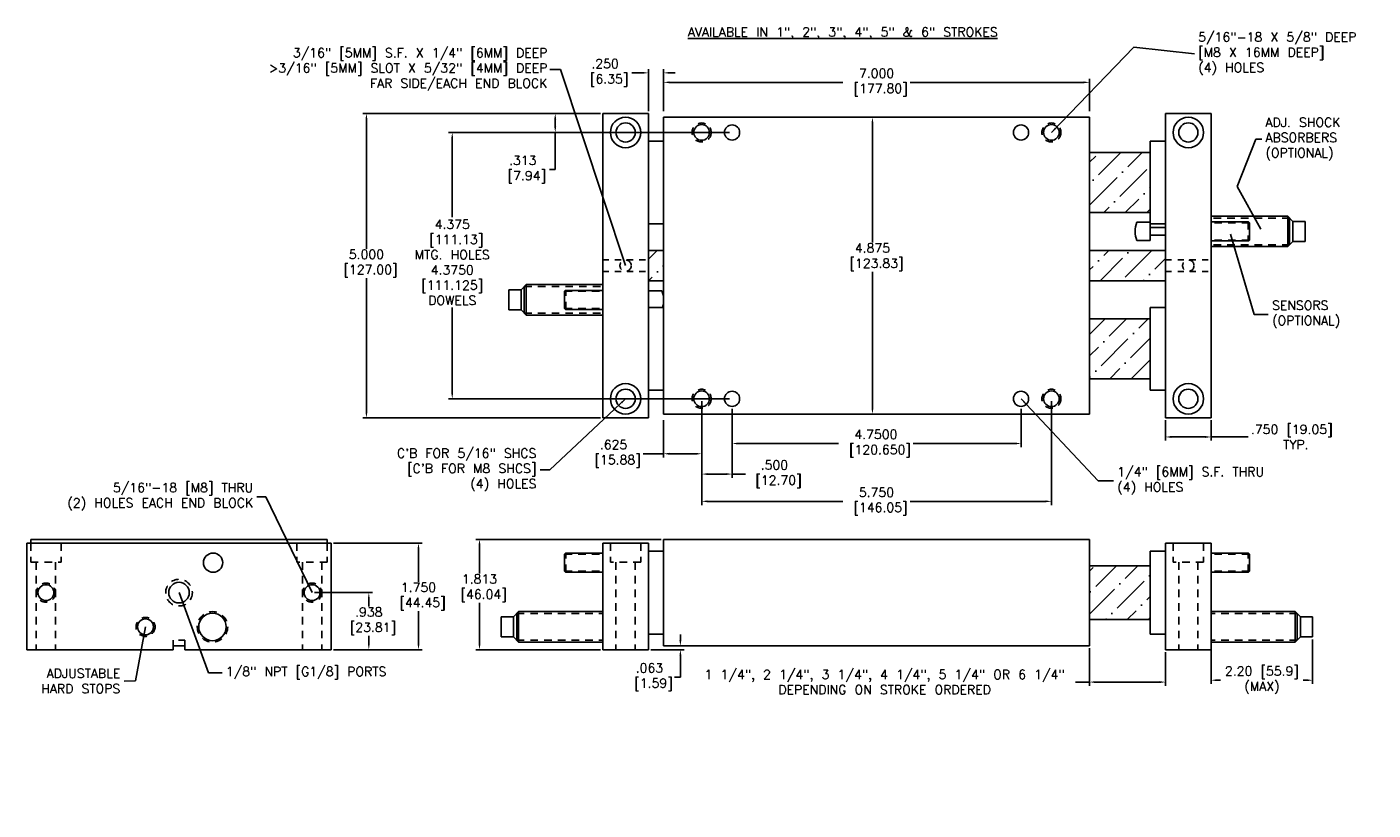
# Model space of a CAD drawing. Extents: x -32.9 to -10.8, y 16 to 28.9.
import ezdxf

# ---------------------------------------------------------------- set-up
doc = ezdxf.new("R2010")
doc.units = 0
doc.header["$MEASUREMENT"] = 0
doc.linetypes.add('DASHED', pattern=[0.75, 0.5, -0.25])
doc.linetypes.add('HIDDEN2', pattern=[0.1875, 0.125, -0.0625])
doc.layers.get('0').update_dxf_attribs({"linetype": 'CONTINUOUS'})
doc.layers.get('DEFPOINTS').update_dxf_attribs({"linetype": 'CONTINUOUS'})
doc.styles.get("Standard").update_dxf_attribs({"font": 'txt.shx', "height": 0.125})
doc.styles.add('STYLE1', font='txt.shx', dxfattribs={"height": 0.15})
doc.dimstyles.new('British [M]', dxfattribs={"dimtxt": 0.125, "dimasz": 0.094, "dimexe": 0.06, "dimexo": 0.04, "dimgap": 0.04, "dimtad": 0, "dimtih": 1, "dimtoh": 1, "dimdec": 3, "dimzin": 4, "dimdsep": 46, "dimtxsty": 'STYLE1', "dimcen": 0.09, "dimadec": 0, "dimazin": 0, "dimtfac": 1, "dimtdec": 3, "dimtofl": 0, "dimtmove": 0, "dimatfit": 3, "dimfxl": 1, "dimtolj": 1, "dimtzin": 4, "dimarcsym": 0})
doc.dimstyles.get("Standard").update_dxf_attribs({"dimtxt": 0.125, "dimasz": 0.094, "dimexe": 0.094, "dimexo": 0.0625, "dimgap": 0.0625, "dimtad": 0, "dimtih": 1, "dimtoh": 1, "dimdec": 3, "dimzin": 4, "dimdsep": 46, "dimtxsty": 'STYLE1', "dimcen": 0.09, "dimadec": 0, "dimazin": 0, "dimtfac": 1, "dimtdec": 4, "dimtofl": 0, "dimtmove": 0, "dimatfit": 3, "dimfxl": 1, "dimtolj": 1, "dimtzin": 4, "dimarcsym": 0})

# ---------------------------------------------------------------- blocks, each defined once
blk = doc.blocks.new('*D0')
at = {"color": 0, "linetype": 'ByBlock'}
for p, q in [((-23.477, 27.438), (-24.279, 27.438)), ((-24.219, 27.343), (-24.219, 27.219)), ((-23.102, 27.125), (-24.279, 27.125)), ((-24.219, 27.125), (-24.219, 26.517)), ((-24.219, 26.517), (-24.313, 26.517))]:
    blk.add_line(p, q, dxfattribs=at)
for points in [[(-24.235, 27.343), (-24.203, 27.343), (-24.219, 27.438)], [(-24.235, 27.219), (-24.203, 27.219), (-24.219, 27.125)]]:
    blk.add_solid(points, dxfattribs=at)
at = {"layer": 'DEFPOINTS', "color": 0, "linetype": 'ByBlock'}
for p in [(-24.219, 27.438), (-23.438, 27.438), (-23.062, 27.125)]:
    blk.add_point(p, dxfattribs=at)
at = {"color": 0, "linetype": 'ByBlock', "insert": (-24.753, 26.517), "char_height": 0.15, "attachment_point": 5, "style": 'STYLE1'}
blk.add_mtext('\\A1;.313\\P [7.94]', dxfattribs=at)
blk = doc.blocks.new('*D1')
at = {"color": 0, "linetype": 'ByBlock'}
for p, q in [((-22.782, 28.104), (-22.96, 28.104)), ((-22.688, 27.477), (-22.688, 28.164)), ((-22.438, 27.477), (-22.438, 28.164)), ((-22.343, 28.104), (-22.25, 28.104))]:
    blk.add_line(p, q, dxfattribs=at)
for points in [[(-22.782, 28.12), (-22.782, 28.089), (-22.688, 28.104)], [(-22.343, 28.12), (-22.343, 28.089), (-22.438, 28.104)]]:
    blk.add_solid(points, dxfattribs=at)
at = {"layer": 'DEFPOINTS', "color": 0, "linetype": 'ByBlock'}
for p in [(-22.688, 28.104), (-22.688, 27.438), (-22.438, 27.438)]:
    blk.add_point(p, dxfattribs=at)
at = {"color": 0, "linetype": 'ByBlock', "insert": (-23.4, 28.104), "char_height": 0.15, "attachment_point": 5, "style": 'STYLE1'}
blk.add_mtext('\\A1;.250\\P [6.35]', dxfattribs=at)
blk = doc.blocks.new('*D2')
at = {"color": 0, "linetype": 'ByBlock'}
for p, q in [((-22.438, 27.477), (-22.438, 28.008)), ((-22.343, 27.948), (-19.489, 27.948)), ((-15.531, 27.948), (-18.384, 27.948)), ((-15.438, 27.477), (-15.438, 28.008))]:
    blk.add_line(p, q, dxfattribs=at)
for points in [[(-22.343, 27.964), (-22.343, 27.933), (-22.438, 27.948)], [(-15.531, 27.964), (-15.531, 27.933), (-15.438, 27.948)]]:
    blk.add_solid(points, dxfattribs=at)
at = {"layer": 'DEFPOINTS', "color": 0, "linetype": 'ByBlock'}
for p in [(-15.438, 27.948), (-22.438, 27.438), (-15.438, 27.438)]:
    blk.add_point(p, dxfattribs=at)
at = {"color": 0, "linetype": 'ByBlock', "insert": (-18.937, 27.948), "char_height": 0.15, "attachment_point": 5, "style": 'STYLE1'}
blk.add_mtext('\\A1;7.000\\P [177.80]', dxfattribs=at)
blk = doc.blocks.new('*D3')
at = {"color": 0, "linetype": 'ByBlock'}
for p, q in [((-14.188, 22.398), (-14.188, 22.063)), ((-13.438, 22.398), (-13.438, 22.063)), ((-14.094, 22.123), (-13.531, 22.123)), ((-13.438, 22.123), (-12.827, 22.123))]:
    blk.add_line(p, q, dxfattribs=at)
for points in [[(-14.094, 22.139), (-14.094, 22.107), (-14.188, 22.123)], [(-13.531, 22.139), (-13.531, 22.107), (-13.438, 22.123)]]:
    blk.add_solid(points, dxfattribs=at)
at = {"layer": 'DEFPOINTS', "color": 0, "linetype": 'ByBlock'}
for p in [(-14.188, 22.438), (-13.438, 22.438), (-13.438, 22.123)]:
    blk.add_point(p, dxfattribs=at)
at = {"color": 0, "linetype": 'ByBlock', "insert": (-12.112, 22.123), "char_height": 0.15, "attachment_point": 5, "style": 'STYLE1'}
blk.add_mtext('\\A1;.750 [19.05]\\P TYP.', dxfattribs=at)
blk = doc.blocks.new('*D4')
at = {"color": 0, "linetype": 'ByBlock'}
for p, q in [((-21.312, 22.585), (-21.312, 21.955)), ((-16.562, 22.585), (-16.562, 21.955)), ((-21.218, 22.015), (-19.563, 22.015)), ((-16.657, 22.015), (-18.333, 22.015))]:
    blk.add_line(p, q, dxfattribs=at)
for points in [[(-21.218, 22.031), (-21.218, 22), (-21.312, 22.015)], [(-16.657, 22.031), (-16.657, 22), (-16.562, 22.015)]]:
    blk.add_solid(points, dxfattribs=at)
at = {"layer": 'DEFPOINTS', "color": 0, "linetype": 'ByBlock'}
for p in [(-21.312, 22.625), (-16.562, 22.625), (-16.562, 22.015)]:
    blk.add_point(p, dxfattribs=at)
at = {"color": 0, "linetype": 'ByBlock', "insert": (-18.948, 22.015), "char_height": 0.15, "attachment_point": 5, "style": 'STYLE1'}
blk.add_mtext('\\A1;4.7500\\P [120.650]', dxfattribs=at)
blk = doc.blocks.new('*D5')
at = {"color": 0, "linetype": 'ByBlock'}
for p, q in [((-21.812, 22.71), (-21.812, 21.005)), ((-16.062, 22.71), (-16.062, 21.005)), ((-21.718, 21.065), (-19.492, 21.065)), ((-16.157, 21.065), (-18.387, 21.065))]:
    blk.add_line(p, q, dxfattribs=at)
for points in [[(-21.718, 21.081), (-21.718, 21.05), (-21.812, 21.065)], [(-16.157, 21.081), (-16.157, 21.05), (-16.062, 21.065)]]:
    blk.add_solid(points, dxfattribs=at)
at = {"layer": 'DEFPOINTS', "color": 0, "linetype": 'ByBlock'}
for p in [(-21.812, 22.75), (-16.062, 22.75), (-16.062, 21.065)]:
    blk.add_point(p, dxfattribs=at)
at = {"color": 0, "linetype": 'ByBlock', "insert": (-18.939, 21.065), "char_height": 0.15, "attachment_point": 5, "style": 'STYLE1'}
blk.add_mtext('\\A1;5.750\\P [146.05]', dxfattribs=at)
blk = doc.blocks.new('*D6')
at = {"color": 0, "linetype": 'ByBlock'}
for p, q in [((-21.812, 22.71), (-21.812, 21.453)), ((-21.312, 22.585), (-21.312, 21.453)), ((-21.718, 21.513), (-21.407, 21.513)), ((-21.312, 21.513), (-21.094, 21.513))]:
    blk.add_line(p, q, dxfattribs=at)
for points in [[(-21.718, 21.529), (-21.718, 21.498), (-21.812, 21.513)], [(-21.407, 21.529), (-21.407, 21.498), (-21.312, 21.513)]]:
    blk.add_solid(points, dxfattribs=at)
at = {"layer": 'DEFPOINTS', "color": 0, "linetype": 'ByBlock'}
for p in [(-21.812, 22.75), (-21.312, 22.625), (-21.812, 21.513)]:
    blk.add_point(p, dxfattribs=at)
at = {"color": 0, "linetype": 'ByBlock', "insert": (-20.616, 21.513), "char_height": 0.15, "attachment_point": 5, "style": 'STYLE1'}
blk.add_mtext('\\A1;.500\\P [12.70]', dxfattribs=at)
blk = doc.blocks.new('*D7')
at = {"color": 0, "linetype": 'ByBlock'}
for p, q in [((-21.812, 22.71), (-21.812, 21.787)), ((-22.438, 22.398), (-22.438, 21.787)), ((-22.438, 21.847), (-22.771, 21.847)), ((-21.907, 21.847), (-22.343, 21.847))]:
    blk.add_line(p, q, dxfattribs=at)
for points in [[(-22.343, 21.863), (-22.343, 21.831), (-22.438, 21.847)], [(-21.907, 21.863), (-21.907, 21.831), (-21.812, 21.847)]]:
    blk.add_solid(points, dxfattribs=at)
at = {"layer": 'DEFPOINTS', "color": 0, "linetype": 'ByBlock'}
for p in [(-21.812, 22.75), (-22.438, 22.438), (-22.438, 21.847)]:
    blk.add_point(p, dxfattribs=at)
at = {"color": 0, "linetype": 'ByBlock', "insert": (-23.261, 21.847), "char_height": 0.15, "attachment_point": 5, "style": 'STYLE1'}
blk.add_mtext('\\A1;.625\\P [15.88]', dxfattribs=at)
blk = doc.blocks.new('*D8')
at = {"color": 0, "linetype": 'ByBlock'}
for p, q in [((-21.352, 27.125), (-25.972, 27.125)), ((-25.912, 27.031), (-25.912, 25.732)), ((-25.912, 22.844), (-25.912, 24.252)), ((-21.352, 22.75), (-25.972, 22.75))]:
    blk.add_line(p, q, dxfattribs=at)
for points in [[(-25.928, 27.031), (-25.897, 27.031), (-25.912, 27.125)], [(-25.928, 22.844), (-25.897, 22.844), (-25.912, 22.75)]]:
    blk.add_solid(points, dxfattribs=at)
at = {"layer": 'DEFPOINTS', "color": 0, "linetype": 'ByBlock'}
for p in [(-21.312, 27.125), (-25.912, 22.75), (-21.312, 22.75)]:
    blk.add_point(p, dxfattribs=at)
at = {"color": 0, "linetype": 'ByBlock', "insert": (-25.912, 24.992), "char_height": 0.15, "attachment_point": 5, "style": 'STYLE1'}
blk.add_mtext('\\A1;4.375\\P [111.13]\\PMTG. HOLES\\P4.3750\\P[111.125]\\PDOWELS', dxfattribs=at)
blk = doc.blocks.new('*D9')
at = {"color": 0, "linetype": 'ByBlock'}
for p, q in [((-23.477, 27.438), (-27.383, 27.438)), ((-27.323, 27.343), (-27.323, 25.213)), ((-27.323, 22.532), (-27.323, 24.733)), ((-23.477, 22.438), (-27.383, 22.438))]:
    blk.add_line(p, q, dxfattribs=at)
for points in [[(-27.338, 27.343), (-27.307, 27.343), (-27.323, 27.438)], [(-27.338, 22.532), (-27.307, 22.532), (-27.323, 22.438)]]:
    blk.add_solid(points, dxfattribs=at)
at = {"layer": 'DEFPOINTS', "color": 0, "linetype": 'ByBlock'}
for p in [(-23.438, 27.438), (-27.323, 22.438), (-23.438, 22.438)]:
    blk.add_point(p, dxfattribs=at)
at = {"color": 0, "linetype": 'ByBlock', "insert": (-27.323, 24.973), "char_height": 0.15, "attachment_point": 5, "style": 'STYLE1'}
blk.add_mtext('\\A1;5.000\\P [127.00]', dxfattribs=at)
blk = doc.blocks.new('*D10')
at = {"color": 0, "linetype": 'ByBlock'}
for p, q in [((-29.098, 20.007), (-27.642, 20.007)), ((-27.702, 19.913), (-27.702, 19.372)), ((-27.702, 18.351), (-27.702, 18.892)), ((-29.098, 18.257), (-27.642, 18.257))]:
    blk.add_line(p, q, dxfattribs=at)
for points in [[(-27.717, 19.913), (-27.686, 19.913), (-27.702, 20.007)], [(-27.717, 18.351), (-27.686, 18.351), (-27.702, 18.257)]]:
    blk.add_solid(points, dxfattribs=at)
at = {"layer": 'DEFPOINTS', "color": 0, "linetype": 'ByBlock'}
for p in [(-29.138, 20.007), (-27.702, 20.007), (-29.138, 18.257)]:
    blk.add_point(p, dxfattribs=at)
at = {"color": 0, "linetype": 'ByBlock', "insert": (-27.702, 19.132), "char_height": 0.15, "attachment_point": 5, "style": 'STYLE1'}
blk.add_mtext('\\A1;1.750\\P [44.45]', dxfattribs=at)
blk = doc.blocks.new('*D11')
at = {"color": 0, "linetype": 'ByBlock'}
for p, q in [((-22.477, 20.069), (-25.524, 20.069)), ((-25.464, 19.975), (-25.464, 19.508)), ((-25.464, 18.351), (-25.464, 19.028)), ((-23.477, 18.257), (-25.524, 18.257))]:
    blk.add_line(p, q, dxfattribs=at)
for points in [[(-25.48, 19.975), (-25.448, 19.975), (-25.464, 20.069)], [(-25.48, 18.351), (-25.448, 18.351), (-25.464, 18.257)]]:
    blk.add_solid(points, dxfattribs=at)
at = {"layer": 'DEFPOINTS', "color": 0, "linetype": 'ByBlock'}
for p in [(-25.464, 20.069), (-22.438, 20.069), (-23.438, 18.257)]:
    blk.add_point(p, dxfattribs=at)
at = {"color": 0, "linetype": 'ByBlock', "insert": (-25.464, 19.268), "char_height": 0.15, "attachment_point": 5, "style": 'STYLE1'}
blk.add_mtext('\\A1;1.813\\P [46.04]', dxfattribs=at)
blk = doc.blocks.new('*D12')
at = {"color": 0, "linetype": 'ByBlock'}
for p, q in [((-22.162, 16.782), (-22.162, 16.875)), ((-22.648, 16.625), (-22.102, 16.625)), ((-22.398, 16.688), (-22.102, 16.688)), ((-22.162, 16.531), (-22.162, 16.176)), ((-22.162, 16.176), (-22.256, 16.176))]:
    blk.add_line(p, q, dxfattribs=at)
for points in [[(-22.178, 16.782), (-22.146, 16.782), (-22.162, 16.688)], [(-22.178, 16.531), (-22.146, 16.531), (-22.162, 16.625)]]:
    blk.add_solid(points, dxfattribs=at)
at = {"layer": 'DEFPOINTS', "color": 0, "linetype": 'ByBlock'}
for p in [(-22.688, 16.625), (-22.438, 16.688), (-22.162, 16.625)]:
    blk.add_point(p, dxfattribs=at)
at = {"color": 0, "linetype": 'ByBlock', "insert": (-22.671, 16.176), "char_height": 0.15, "attachment_point": 5, "style": 'STYLE1'}
blk.add_mtext('\\A1;.063\\P [1.59]', dxfattribs=at)
blk = doc.blocks.new('*D13')
at = {"color": 0, "linetype": 'ByBlock'}
for p, q in [((-13.438, 16.71), (-13.438, 16.064)), ((-11.769, 16.795), (-11.769, 16.064)), ((-13.344, 16.124), (-13.281, 16.124)), ((-11.863, 16.124), (-11.926, 16.124))]:
    blk.add_line(p, q, dxfattribs=at)
for points in [[(-13.344, 16.14), (-13.344, 16.108), (-13.438, 16.124)], [(-11.863, 16.14), (-11.863, 16.108), (-11.769, 16.124)]]:
    blk.add_solid(points, dxfattribs=at)
at = {"layer": 'DEFPOINTS', "color": 0, "linetype": 'ByBlock'}
for p in [(-11.769, 16.835), (-13.438, 16.75), (-13.438, 16.124)]:
    blk.add_point(p, dxfattribs=at)
at = {"color": 0, "linetype": 'ByBlock', "insert": (-12.603, 16.124), "char_height": 0.15, "attachment_point": 5, "style": 'STYLE1'}
blk.add_mtext('\\A1;2.20 [55.9]\\P(MAX)', dxfattribs=at)
blk = doc.blocks.new('*D14')
at = {"color": 0, "linetype": 'ByBlock'}
for p, q in [((-29.411, 19.194), (-28.458, 19.194)), ((-28.518, 19.1), (-28.518, 18.965)), ((-28.518, 18.351), (-28.518, 18.485)), ((-29.098, 18.257), (-28.458, 18.257))]:
    blk.add_line(p, q, dxfattribs=at)
for points in [[(-28.534, 19.1), (-28.503, 19.1), (-28.518, 19.194)], [(-28.534, 18.351), (-28.503, 18.351), (-28.518, 18.257)]]:
    blk.add_solid(points, dxfattribs=at)
at = {"layer": 'DEFPOINTS', "color": 0, "linetype": 'ByBlock'}
for p in [(-29.451, 19.194), (-28.518, 19.194), (-29.138, 18.257)]:
    blk.add_point(p, dxfattribs=at)
at = {"color": 0, "linetype": 'ByBlock', "insert": (-28.518, 18.725), "char_height": 0.15, "attachment_point": 5, "style": 'STYLE1'}
blk.add_mtext('\\A1;.938\\P [23.81]', dxfattribs=at)
blk = doc.blocks.new('*D15')
at = {"color": 0, "linetype": 'ByBlock'}
for p, q in [((-15.477, 27.375), (-19.065, 27.375)), ((-19.005, 27.281), (-19.005, 25.316)), ((-19.005, 22.594), (-19.005, 24.836)), ((-15.477, 22.5), (-19.065, 22.5))]:
    blk.add_line(p, q, dxfattribs=at)
for points in [[(-19.02, 27.281), (-18.989, 27.281), (-19.005, 27.375)], [(-19.02, 22.594), (-18.989, 22.594), (-19.005, 22.5)]]:
    blk.add_solid(points, dxfattribs=at)
at = {"layer": 'DEFPOINTS', "color": 0, "linetype": 'ByBlock'}
for p in [(-15.438, 27.375), (-19.005, 22.5), (-15.438, 22.5)]:
    blk.add_point(p, dxfattribs=at)
at = {"color": 0, "linetype": 'ByBlock', "insert": (-19.005, 25.076), "char_height": 0.15, "attachment_point": 5, "style": 'STYLE1'}
blk.add_mtext('\\A1;4.875\\P [123.83]', dxfattribs=at)
blk = doc.blocks.new('*D16')
at = {"color": 0, "linetype": 'ByBlock'}
for p, q in [((-15.438, 16.648), (-15.438, 16.033)), ((-14.188, 16.585), (-14.188, 16.033)), ((-15.438, 16.093), (-15.665, 16.093)), ((-14.281, 16.093), (-15.344, 16.093))]:
    blk.add_line(p, q, dxfattribs=at)
for points in [[(-15.344, 16.109), (-15.344, 16.078), (-15.438, 16.093)], [(-14.281, 16.109), (-14.281, 16.078), (-14.188, 16.093)]]:
    blk.add_solid(points, dxfattribs=at)
at = {"layer": 'DEFPOINTS', "color": 0, "linetype": 'ByBlock'}
for p in [(-15.438, 16.688), (-14.188, 16.625), (-15.438, 16.093)]:
    blk.add_point(p, dxfattribs=at)
at = {"color": 0, "linetype": 'ByBlock', "insert": (-18.805, 16.093), "char_height": 0.15, "attachment_point": 5, "style": 'STYLE1'}
blk.add_mtext('\\A1;1 1/4", 2 1/4", 3 1/4", 4 1/4", 5 1/4" OR 6 1/4"\\PDEPENDING ON STROKE ORDERED', dxfattribs=at)

msp = doc.modelspace()

# ---------------------------------------------------------------- hatches: boundary and pattern name
at = {"linetype": 'Continuous'}
h = msp.add_hatch(dxfattribs=at)
h.set_pattern_fill('ANSI36', scale=2, style=0)
h.paths.add_polyline_path([(-22.6875, 24.6875), (-22.4375, 24.6875), (-22.4375, 25.1875), (-22.6875, 25.1875)])
h.paths.add_polyline_path([(-14.4375, 25.8102), (-14.4375, 26.7948), (-15.4375, 26.7948), (-15.4375, 25.8102)])
h.paths.add_polyline_path([(-15.4375, 25.1875), (-15.4375, 24.6875), (-14.1875, 24.6875), (-14.1875, 25.1875)])
h.paths.add_polyline_path([(-15.4375, 24.0648), (-15.4375, 23.0802), (-14.4375, 23.0802), (-14.4375, 24.0648)])
h.paths.add_polyline_path([(-14.4375, 19.12338), (-14.4375, 20.00788), (-15.4375, 20.00788), (-15.4375, 19.12338)])

# ---------------------------------------------------------------- linework, layer by layer
for p, q in [((-23.4375, 27.4375), (-23.4375, 22.4375)), ((-23.4375, 27.4375), (-22.6875, 27.4375)), ((-22.6875, 27.4375), (-22.6875, 22.4375)), ((-22.4375, 27.375), (-22.4375, 22.5)), ((-22.4375, 27.375), (-15.4375, 27.375)), ((-15.4375, 22.5), (-15.4375, 27.375)), ((-13.4375, 27.4375), (-14.1875, 27.4375)), ((-14.1875, 22.4375), (-14.1875, 27.4375)), ((-13.4375, 22.4375), (-13.4375, 27.4375)), ((-22.6875, 26.9823), (-22.4375, 26.9823)), ((-14.4375, 26.7948), (-15.4375, 26.7948)), ((-14.4375, 26.9823), (-14.4375, 25.6227)), ((-14.4375, 26.9823), (-14.1875, 26.9823)), ((-14.4375, 25.8102), (-15.4375, 25.8102)), ((-12.17875, 25.75), (-13.4375, 25.75)), ((-12.17875, 25.25), (-12.17875, 25.75)), ((-12.17875, 25.75), (-12.09375, 25.665)), ((-12.1475, 25.28125), (-12.1475, 25.71875)), ((-22.6875, 25.6227), (-22.4375, 25.6227)), ((-14.4375, 25.65), (-14.65879, 25.65)), ((-14.4375, 25.35), (-14.4375, 25.65)), ((-14.4375, 25.6227), (-14.1875, 25.6227)), ((-14.1875, 25.5625), (-14.4375, 25.5625)), ((-12.8245, 25.6575), (-13.4375, 25.6575)), ((-12.8095, 25.6425), (-12.8245, 25.6575)), ((-12.8095, 25.6425), (-12.8095, 25.3585)), ((-12.09375, 25.335), (-12.09375, 25.665)), ((-11.89375, 25.665), (-12.09375, 25.665)), ((-11.89375, 25.335), (-11.89375, 25.665)), ((-14.4375, 25.35), (-14.65879, 25.35)), ((-14.1875, 25.4375), (-14.4375, 25.4375)), ((-12.8245, 25.3435), (-13.4375, 25.3435)), ((-12.17875, 25.25), (-13.4375, 25.25)), ((-12.8095, 25.3585), (-12.8245, 25.3435)), ((-12.17875, 25.25), (-12.09375, 25.335)), ((-11.89375, 25.335), (-12.09375, 25.335)), ((-14.1875, 25.1875), (-15.4375, 25.1875)), ((-24.69625, 24.625), (-24.78125, 24.54)), ((-24.7275, 24.59375), (-24.7275, 24.15625)), ((-24.69625, 24.625), (-24.69625, 24.125)), ((-24.69625, 24.625), (-23.4375, 24.625)), ((-14.1875, 24.6875), (-15.4375, 24.6875)), ((-24.98125, 24.54), (-24.98125, 24.21)), ((-24.98125, 24.54), (-24.78125, 24.54)), ((-24.78125, 24.54), (-24.78125, 24.21)), ((-24.0655, 24.5165), (-24.0505, 24.5315)), ((-24.0655, 24.2325), (-24.0655, 24.5165)), ((-24.0505, 24.5315), (-23.4375, 24.5315)), ((-22.6875, 24.525), (-22.46621, 24.525)), ((-24.98125, 24.21), (-24.78125, 24.21)), ((-24.69625, 24.125), (-24.78125, 24.21)), ((-24.69625, 24.125), (-23.4375, 24.125)), ((-24.0655, 24.2325), (-24.0505, 24.2175)), ((-24.0505, 24.2175), (-23.4375, 24.2175)), ((-22.6875, 24.2523), (-22.45647, 24.2523)), ((-22.6875, 24.2523), (-22.4375, 24.2523)), ((-14.4375, 24.2523), (-14.4375, 22.8927)), ((-14.4375, 24.2523), (-14.1875, 24.2523)), ((-14.4375, 24.0648), (-15.4375, 24.0648)), ((-14.4375, 23.0802), (-15.4375, 23.0802)), ((-22.6875, 22.8927), (-22.4375, 22.8927)), ((-14.4375, 22.8927), (-14.1875, 22.8927)), ((-23.4375, 22.4375), (-22.6875, 22.4375)), ((-22.4375, 22.5), (-15.4375, 22.5)), ((-13.4375, 22.4375), (-14.1875, 22.4375)), ((-32.90344, 20.37813), (-27.90344, 20.37813)), ((-32.90344, 20.37813), (-32.90344, 18.62813)), ((-32.84094, 20.44063), (-27.96594, 20.44063)), ((-32.84094, 20.44063), (-32.84094, 20.37813)), ((-27.96594, 20.44063), (-27.96594, 20.37813)), ((-27.90344, 20.37813), (-27.90344, 18.62813)), ((-23.4375, 20.37813), (-22.6875, 20.37813)), ((-23.4375, 20.37813), (-23.4375, 18.62813)), ((-22.6875, 20.37813), (-22.6875, 18.62813)), ((-22.4375, 20.44063), (-22.4375, 18.69063)), ((-22.4375, 20.44063), (-15.4375, 20.44063)), ((-15.4375, 20.44063), (-15.4375, 18.69063)), ((-14.1875, 18.62813), (-14.1875, 20.37813)), ((-14.1875, 20.37813), (-13.4375, 20.37813)), ((-13.4375, 18.62813), (-13.4375, 20.37813)), ((-24.0655, 20.20013), (-24.0505, 20.21513)), ((-24.0655, 19.91613), (-24.0655, 20.20013)), ((-24.0505, 20.21513), (-23.4375, 20.21513)), ((-22.6875, 20.24543), (-22.4375, 20.24543)), ((-14.4375, 20.24543), (-14.4375, 18.88583)), ((-14.4375, 20.24543), (-14.1875, 20.24543)), ((-12.8245, 20.21513), (-13.4375, 20.21513)), ((-12.8095, 20.20013), (-12.8245, 20.21513)), ((-12.8095, 19.91613), (-12.8095, 20.20013)), ((-24.0655, 19.91613), (-24.0505, 19.90113)), ((-15.4375, 20.00788), (-14.4375, 20.00788)), ((-12.8095, 19.91613), (-12.8245, 19.90113)), ((-24.0505, 19.90113), (-23.4375, 19.90113)), ((-12.8245, 19.90113), (-13.4375, 19.90113)), ((-24.82125, 19.25313), (-24.90625, 19.16813)), ((-24.82125, 19.25313), (-23.4375, 19.25313)), ((-24.82125, 18.75313), (-24.82125, 19.25313)), ((-12.05375, 19.25313), (-13.4375, 19.25313)), ((-12.05375, 18.75313), (-12.05375, 19.25313)), ((-12.05375, 19.25313), (-11.96875, 19.16813)), ((-25.10625, 18.83813), (-25.10625, 19.16813)), ((-25.10625, 19.16813), (-24.90625, 19.16813)), ((-24.90625, 18.83813), (-24.90625, 19.16813)), ((-24.8525, 18.78438), (-24.8525, 19.22188)), ((-15.4375, 19.12338), (-14.4375, 19.12338)), ((-12.0225, 18.78438), (-12.0225, 19.22188)), ((-11.96875, 18.83813), (-11.96875, 19.16813)), ((-11.76875, 19.16813), (-11.96875, 19.16813)), ((-11.76875, 18.83813), (-11.76875, 19.16813)), ((-25.10625, 18.83813), (-24.90625, 18.83813)), ((-24.82125, 18.75313), (-24.90625, 18.83813)), ((-22.6875, 18.88583), (-22.4375, 18.88583)), ((-14.4375, 18.88583), (-14.1875, 18.88583)), ((-12.05375, 18.75313), (-11.96875, 18.83813)), ((-11.76875, 18.83813), (-11.96875, 18.83813)), ((-32.90344, 18.62813), (-30.49719, 18.62813)), ((-30.49719, 18.69063), (-30.30969, 18.69063)), ((-30.49719, 18.69063), (-30.49719, 18.62813)), ((-30.30969, 18.62813), (-30.30969, 18.69063)), ((-30.30969, 18.62813), (-27.90344, 18.62813)), ((-24.82125, 18.75313), (-23.4375, 18.75313)), ((-23.4375, 18.62813), (-22.6875, 18.62813)), ((-22.4375, 18.69063), (-15.4375, 18.69063)), ((-14.1875, 18.62813), (-13.4375, 18.62813)), ((-12.05375, 18.75313), (-13.4375, 18.75313))]:
    msp.add_line(p, q, dxfattribs=at)
at = {"linetype": 'HIDDEN2'}
for p, q in [((-12.1475, 25.71875), (-13.4375, 25.71875)), ((-12.8095, 25.6425), (-13.4375, 25.6425)), ((-12.82812, 25.65675), (-12.82812, 25.34425)), ((-12.8095, 25.3585), (-13.4375, 25.3585)), ((-12.1475, 25.28125), (-13.4375, 25.28125)), ((-24.7275, 24.59375), (-23.4375, 24.59375)), ((-24.0655, 24.5165), (-23.4375, 24.5165)), ((-24.04688, 24.21825), (-24.04688, 24.53075)), ((-24.7275, 24.15625), (-23.4375, 24.15625)), ((-24.0655, 24.2325), (-23.4375, 24.2325)), ((-32.84094, 20.37813), (-32.84094, 20.06563)), ((-32.34094, 20.37813), (-32.34094, 20.06563)), ((-28.46594, 20.37813), (-28.46594, 20.06563)), ((-27.96594, 20.37813), (-27.96594, 20.06563)), ((-23.3125, 20.37813), (-23.3125, 20.06563)), ((-22.8125, 20.37813), (-22.8125, 20.06563)), ((-14.0625, 20.37813), (-14.0625, 20.06563)), ((-13.5625, 20.37813), (-13.5625, 20.06563)), ((-24.0655, 20.20013), (-23.4375, 20.20013)), ((-24.04688, 19.90188), (-24.04688, 20.21438)), ((-12.8095, 20.20013), (-13.4375, 20.20013)), ((-12.82812, 19.90188), (-12.82812, 20.21438)), ((-32.84094, 20.06563), (-32.34094, 20.06563)), ((-32.74894, 20.06563), (-32.74894, 18.62813)), ((-32.43294, 20.06563), (-32.43294, 18.62813)), ((-27.96594, 20.06563), (-28.46594, 20.06563)), ((-28.37394, 20.06563), (-28.37394, 18.62813)), ((-28.05794, 20.06563), (-28.05794, 18.62813)), ((-24.0655, 19.91613), (-23.4375, 19.91613)), ((-22.8125, 20.06563), (-23.3125, 20.06563)), ((-23.2205, 20.06563), (-23.2205, 18.62813)), ((-22.9045, 20.06563), (-22.9045, 18.62813)), ((-13.5625, 20.06563), (-14.0625, 20.06563)), ((-13.9705, 20.06563), (-13.9705, 18.62813)), ((-13.6545, 20.06563), (-13.6545, 18.62813)), ((-12.8095, 19.91613), (-13.4375, 19.91613)), ((-24.8525, 19.22188), (-23.4375, 19.22188)), ((-12.0225, 19.22188), (-13.4375, 19.22188)), ((-24.8525, 18.78438), (-23.4375, 18.78438)), ((-12.0225, 18.78438), (-13.4375, 18.78438))]:
    msp.add_line(p, q, dxfattribs=at)
at = {"linetype": 'DASHED', "ltscale": 0.1875}
for p, q in [((-23.4375, 25.03125), (-22.6875, 25.03125)), ((-14.1875, 25.03125), (-13.4375, 25.03125)), ((-23.4375, 24.84375), (-22.6875, 24.84375)), ((-14.1875, 24.84375), (-13.4375, 24.84375))]:
    msp.add_line(p, q, dxfattribs=at)
for p, q in [((-22.4375, 25.1875), (-22.6875, 25.1875)), ((-22.4375, 24.6875), (-22.6875, 24.6875))]:
    msp.add_line(p, q)
at = {"linetype": 'DASHED', "ltscale": 0.0625}
for p, q in [((-30.30969, 18.78438), (-30.49719, 18.78438)), ((-30.49719, 18.78438), (-30.49719, 18.69063)), ((-30.30969, 18.78438), (-30.30969, 18.69063))]:
    msp.add_line(p, q, dxfattribs=at)
at = {"linetype": 'Continuous'}
for centre, radius in [((-23.0625, 27.125), 0.25), ((-23.0625, 27.125), 0.158), ((-21.8125, 27.125), 0.1285), ((-21.3125, 27.125), 0.125), ((-16.5625, 27.125), 0.125), ((-16.0625, 27.125), 0.1285), ((-13.8125, 27.125), 0.25), ((-13.8125, 27.125), 0.158), ((-23.0625, 22.75), 0.25), ((-23.0625, 22.75), 0.158), ((-21.8125, 22.75), 0.1285), ((-21.3125, 22.75), 0.125), ((-16.5625, 22.75), 0.125), ((-16.0625, 22.75), 0.1285), ((-13.8125, 22.75), 0.25), ((-13.8125, 22.75), 0.158), ((-29.84344, 20.05813), 0.158), ((-32.59094, 19.56563), 0.1305), ((-30.40344, 19.56563), 0.1695), ((-30.40344, 19.56563), 0.1695), ((-28.21594, 19.56563), 0.1305), ((-30.95344, 19.00313), 0.1305), ((-29.85344, 19.00313), 0.22655)]:
    msp.add_circle(centre, radius, dxfattribs=at)
at = {"linetype": 'HIDDEN2'}
for centre, radius in [((-21.8125, 27.125), 0.15625), ((-16.0625, 27.125), 0.15625), ((-23.0625, 24.9375), 0.09375), ((-13.8125, 24.9375), 0.09375), ((-21.8125, 22.75), 0.15625), ((-16.0625, 22.75), 0.15625), ((-32.59094, 19.56563), 0.15625), ((-30.40344, 19.56563), 0.219), ((-28.21594, 19.56563), 0.15625), ((-29.85344, 19.00313), 0.25), ((-30.95344, 19.00313), 0.15625)]:
    msp.add_circle(centre, radius, dxfattribs=at)
at = {"linetype": 'Continuous'}
for centre, start, end in [((-14.28125, 25.5), 158.331815, 201.668185), ((-22.84375, 24.375), 342.420383, 21.668185)]:
    msp.add_arc(centre, 0.40625, start, end, dxfattribs=at)

# ---------------------------------------------------------------- texts
at = {"color": 7, "linetype": 'Continuous', "insert": (-22.03935, 28.85074), "char_height": 0.15, "width": 6.3903, "attachment_point": 1}
msp.add_mtext('\\LAVAILABLE IN 1", 2", 3", 4", 5" & 6" STROKES', dxfattribs=at)
at = {"linetype": 'Continuous', "char_height": 0.15, "style": 'STYLE1'}
for s, insert, attachment_point in [('5/16"-18 X 5/8" DEEP\\P[M8 X 16MM DEEP]\\P(4) HOLES', (-13.65055, 28.41764), 4), ('ADJ. SHOCK \\PABSORBERS\\P(OPTIONAL)', (-12.5443, 27.0163), 4), ('\\A1;SENSORS\\P(OPTIONAL)', (-12.43524, 24.13575), 4), ('C\'B FOR 5/16" SHCS\\P[C\'B FOR M8 SHCS]\\P(4) HOLES', (-24.52974, 21.58108), 6), ('1/4" [6MM] S.F. THRU\\P(4) HOLES', (-14.98027, 21.40092), 4), ('5/16"-18 [M8] THRU\\P(2) HOLES EACH END BLOCK', (-29.18425, 21.14093), 6), ('\\A1;ADJUSTABLE\\PHARD STOPS', (-31.37006, 18.11346), 6), ('1/8" NPT [G1/8] PORTS', (-29.63404, 18.24579), 4)]:
    msp.add_mtext(s, dxfattribs=dict(at, insert=insert, attachment_point=attachment_point))
at = {"color": 7, "linetype": 'Continuous', "insert": (-24.34876, 28.15844), "char_height": 0.15, "attachment_point": 6, "style": 'STYLE1'}
msp.add_mtext('\\A1;3/16" [5MM] S.F. X 1/4" [6MM] DEEP\\P>3/16" [5MM] SLOT X 5/32" [4MM] DEEP\\PFAR SIDE/EACH END BLOCK', dxfattribs=at)

# ---------------------------------------------------------------- dimensions: what is measured, and where the dimension line sits
at = {"linetype": 'Continuous'}
for base, p1, p2, override, picture, middle in [((-22.6875, 28.10437), (-22.4375, 27.4375), (-22.6875, 27.4375), {"dimpost": '\\P'}, '*D1', (-23.40011, 28.10437)), ((-15.4375, 27.94837), (-22.4375, 27.4375), (-15.4375, 27.4375), {"dimpost": '\\P'}, '*D2', (-18.93683, 27.94837)), ((-22.4375, 21.84714), (-21.8125, 22.75), (-22.4375, 22.4375), {"dimpost": '\\P'}, '*D7', (-23.26111, 21.84714)), ((-16.0625, 21.06532), (-21.8125, 22.75), (-16.0625, 22.75), {"dimpost": '\\P'}, '*D5', (-18.9393, 21.06532)), ((-21.8125, 21.51342), (-21.3125, 22.625), (-21.8125, 22.75), {"dimpost": '\\P'}, '*D6', (-20.61634, 21.51342)), ((-16.5625, 22.0153), (-21.3125, 22.625), (-16.5625, 22.625), {"dimdec": 4, "dimpost": '\\P', "dimtdec": 4}, '*D4', (-18.94827, 22.0153))]:
    dim = msp.add_linear_dim(base=base, p1=p1, p2=p2, dimstyle='British [M]', override=override, dxfattribs=at)
    dim.commit()
    dim.dimension.update_dxf_attribs({"geometry": picture, "text_midpoint": middle, "dimtype": 160})
for base, p1, p2, picture, middle in [((-27.32282, 22.4375), (-23.4375, 27.4375), (-23.4375, 22.4375), '*D9', (-27.32282, 24.97263)), ((-24.2191401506, 27.4375), (-23.0625, 27.125), (-23.4375, 27.4375), '*D0', (-24.7531401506, 26.5172671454)), ((-19.00455, 22.5), (-15.4375, 27.375), (-15.4375, 22.5), '*D15', (-19.00455, 25.07601))]:
    dim = msp.add_linear_dim(base=base, p1=p1, p2=p2, angle=90, dimstyle='British [M]', override={"dimpost": '\\P'}, dxfattribs=at)
    dim.commit()
    dim.dimension.update_dxf_attribs({"geometry": picture, "text_midpoint": middle, "dimtype": 160})
dim = msp.add_linear_dim(base=(-25.91239, 22.75), p1=(-21.3125, 27.125), p2=(-21.3125, 22.75), angle=90, text='<>\\PMTG. HOLES\\P4.3750\\P[111.125]\\PDOWELS', dimstyle='British [M]', override={"dimpost": '\\P'}, dxfattribs=at)
dim.commit()
dim.dimension.update_dxf_attribs({"geometry": '*D8', "text_midpoint": (-25.91239, 24.99194), "dimtype": 160})
dim = msp.add_linear_dim(base=(-13.4375, 22.12314), p1=(-14.1875, 22.4375), p2=(-13.4375, 22.4375), text='<>\\P TYP.', dimstyle='British [M]', override={"dimpost": ''}, dxfattribs=at)
dim.commit()
dim.dimension.update_dxf_attribs({"geometry": '*D3', "text_midpoint": (-12.1119, 22.12314), "dimtype": 160})
for base, p1, p2, picture, middle, set_off in [((-26.46689, 20.37813), (-27.90344, 18.62813), (-27.90344, 20.37813), '*D10', (-26.46689, 19.50313), (1.23478, 0.37156)), ((-25.4639833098, 20.4406319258), (-23.4375, 18.6281319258), (-22.4375, 20.4406319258), '*D11', (-25.4639833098, 19.6393129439), (0, 0.3715640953)), ((-22.1618557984, 18.6281319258), (-22.4375, 18.6906319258), (-22.6875, 18.6281319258), '*D12', (-22.6708557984, 18.1793995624), (0, 2.0031319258))]:
    dim = msp.add_linear_dim(base=base, p1=p1, p2=p2, angle=90, dimstyle='British [M]', override={"dimpost": '\\P'}, dxfattribs=at)
    dim.commit()
    dim.dimension.update_dxf_attribs({"geometry": picture, "text_midpoint": middle, "dimtype": 160, "insert": set_off})
at = {"color": 7, "linetype": 'Continuous'}
dim = msp.add_linear_dim(base=(-15.4375, 18.09651), p1=(-14.1875, 18.62813), p2=(-15.4375, 18.69063), text='1 1/4", 2 1/4", 3 1/4", 4 1/4", 5 1/4" OR 6 1/4"\\PDEPENDING ON STROKE ORDERED', dimstyle='British [M]', override={"dimdec": 4, "dimpost": '\\P', "dimtdec": 4}, dxfattribs=at)
dim.commit()
dim.dimension.update_dxf_attribs({"geometry": '*D16', "text_midpoint": (-18.80465, 18.09651), "dimtype": 160, "insert": (0, 2.00313)})
at = {"linetype": 'Continuous'}
dim = msp.add_linear_dim(base=(-27.2835122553, 19.5656319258), p1=(-27.9034438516, 18.6281319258), p2=(-28.2159438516, 19.5656319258), angle=90, dimstyle='British [M]', override={"dimpost": '\\P'}, dxfattribs=at)
dim.commit()
dim.dimension.update_dxf_attribs({"geometry": '*D14', "text_midpoint": (-27.2835122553, 19.0968819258), "insert": (1.2347807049, 0.3715640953)})
dim = msp.add_linear_dim(base=(-13.4375, 18.12702), p1=(-11.76875, 18.83813), p2=(-13.4375, 18.75313), text='2.20 [55.9]\\P(MAX)', dimstyle='British [M]', override={"dimpost": ''}, dxfattribs=at)
dim.commit()
dim.dimension.update_dxf_attribs({"geometry": '*D13', "text_midpoint": (-12.60313, 18.12702), "dimtype": 160, "insert": (0, 2.00313)})

# ---------------------------------------------------------------- leaders
at = {"linetype": 'Continuous', "annotation_type": 0, "has_hookline": 1}
for points, hookline_direction, text_width in [([(-16.0625, 27.125), (-14.71006, 28.52664), (-13.71305, 28.41764)], 0, 2.875), ([(-12.62221, 25.5371), (-13.01173, 26.23777), (-12.7008, 27.0163), (-12.6068, 27.0163)], 0, 1.45), ([(-13.11977, 25.45464), (-12.73261, 24.134), (-12.49774, 24.13575)], 0, 1.3), ([(-23.0625, 22.75), (-24.30615, 21.58105), (-24.46724, 21.58108)], 1, 2.475), ([(-16.5625, 22.75), (-15.29247, 21.40006), (-15.04277, 21.40092)], 0, 2.55), ([(-28.21594, 19.56563), (-28.97464, 21.14112), (-29.12175, 21.14093)], 1, 3.45), ([(-30.40344, 19.56563), (-29.91951, 18.24583), (-29.69654, 18.24579)], 0, 2.85), ([(-30.95344, 19.00313), (-31.1172, 18.11637), (-31.30756, 18.11346)], 1, 1.45)]:
    msp.add_leader(points, dimstyle='Standard', dxfattribs=dict(at, hookline_direction=hookline_direction, text_width=text_width))
at = {"color": 7, "linetype": 'Continuous', "annotation_type": 0, "has_hookline": 1, "hookline_direction": 1, "text_width": 4.975}
msp.add_leader([(-23.0625, 24.9375), (-24.13487, 28.15844), (-24.30876, 28.15844)], dimstyle='British [M]', override={"dimdec": 4, "dimtdec": 4}, dxfattribs=at)

doc.saveas('drawing.dxf')
